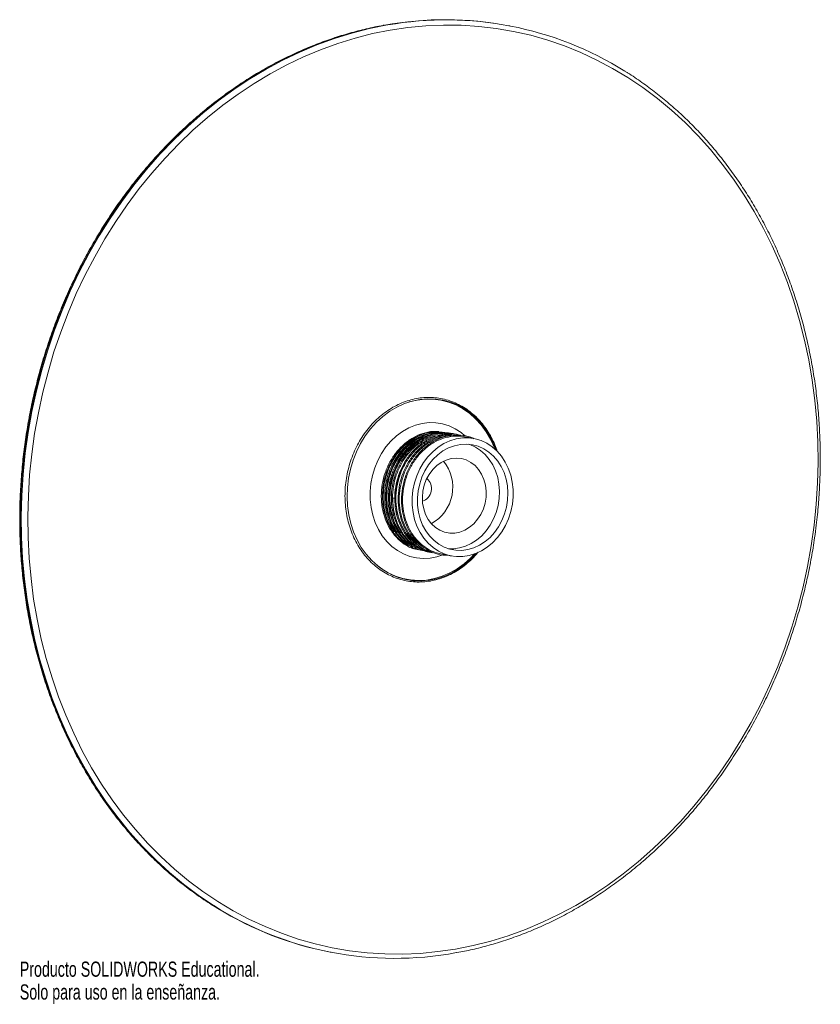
# Model space of a CAD drawing. Header units: millimetres. Extents: x -77 to 177, y -178 to 135.
import ezdxf

# ---------------------------------------------------------------- set-up
doc = ezdxf.new("R2010")
doc.units = ezdxf.units.MM
doc.styles.add('SLDTEXTSTYLE0', font='TXT', dxfattribs={"width": 0.7})

msp = doc.modelspace()

# ---------------------------------------------------------------- linework, layer by layer
at = {"color": 7, "linetype": 'Continuous', "lineweight": 15}
for p, q in [((78.31, 132.81), (78.04, 132.86)), ((66.91, 1.59), (64.2, 2.12)), ((41.04, -17.36), (41.24, -17.31)), ((41.24, -17.31), (41.51, -17.37)), ((41.51, -17.41), (41.27, -17.41)), ((56.46, -35.09), (59.72, -35.72)), ((21.2, -161.7), (21.47, -161.76))]:
    msp.add_line(p, q, dxfattribs=at)
at = {"color": 8, "linetype": 'Continuous', "lineweight": 15, "flags": 128}
for points in [[(38.46, 133.03), (33.48, 132.01), (27.85, 130.58), (22.27, 128.86), (16.74, 126.85), (11.27, 124.55), (5.89, 121.98), (0.59, 119.13), (-4.61, 116.01), (-9.7, 112.62), (-14.68, 108.99), (-19.52, 105.1), (-24.22, 100.97), (-28.77, 96.61), (-33.17, 92.03), (-37.4, 87.23), (-41.45, 82.23), (-45.32, 77.03), (-49, 71.65), (-52.48, 66.1), (-55.76, 60.38), (-58.82, 54.51), (-61.66, 48.51), (-64.28, 42.37), (-66.68, 36.13), (-68.83, 29.78), (-70.75, 23.34), (-72.43, 16.82), (-73.86, 10.25), (-75.04, 3.62), (-75.97, -3.04), (-76.64, -9.73), (-77.07, -16.42), (-77.24, -23.12), (-77.15, -29.79), (-76.8, -36.43), (-76.21, -43.03), (-75.36, -49.57), (-74.25, -56.04), (-72.9, -62.43), (-71.3, -68.72), (-69.46, -74.9), (-67.38, -80.96), (-65.06, -86.88), (-62.51, -92.66), (-59.74, -98.28), (-56.74, -103.73), (-53.53, -109), (-50.12, -114.09), (-46.5, -118.97), (-42.69, -123.64), (-38.69, -128.09), (-34.52, -132.31), (-30.17, -136.29), (-25.67, -140.03), (-21.01, -143.52), (-16.21, -146.75), (-14.53, -147.8)], [(-15.81, -146.88), (-15.94, -146.8), (-20.74, -143.57), (-25.4, -140.09), (-29.9, -136.35), (-34.25, -132.36), (-38.42, -128.14), (-42.42, -123.69), (-46.23, -119.02), (-49.85, -114.14), (-53.27, -109.06), (-56.48, -103.78), (-59.47, -98.33), (-62.24, -92.71), (-64.79, -86.93), (-67.11, -81.01), (-69.19, -74.95), (-71.04, -68.77), (-72.63, -62.48), (-73.99, -56.09), (-75.09, -49.62), (-75.94, -43.08), (-76.54, -36.48), (-76.88, -29.84), (-76.97, -23.17), (-76.8, -16.48), (-76.38, -9.78), (-75.7, -3.09), (-74.77, 3.57), (-73.59, 10.2), (-72.16, 16.77), (-70.48, 23.29), (-68.57, 29.72), (-66.41, 36.07), (-64.02, 42.32), (-61.4, 48.45), (-58.55, 54.46), (-55.49, 60.33), (-52.22, 66.04), (-48.73, 71.6), (-45.06, 76.98), (-41.18, 82.18), (-37.13, 87.18), (-32.9, 91.98), (-28.51, 96.56), (-23.95, 100.92), (-19.25, 105.05), (-14.41, 108.93), (-9.44, 112.57), (-4.35, 115.95), (0.85, 119.07), (6.15, 121.92), (11.54, 124.5), (17, 126.8), (22.53, 128.81), (28.12, 130.53), (33.75, 131.96), (39.41, 133.1), (39.5, 133.11)], [(64.05, 2.5), (62.82, 3.52), (60.97, 4.72), (58.99, 5.65), (56.92, 6.28), (54.79, 6.62), (52.62, 6.66), (50.44, 6.39), (48.29, 5.83), (46.2, 4.97), (44.19, 3.83), (42.29, 2.43), (40.54, 0.79), (38.95, -1.08), (37.54, -3.14), (36.34, -5.36), (35.37, -7.72), (34.63, -10.18), (34.14, -12.71), (33.9, -15.26), (33.92, -17.82), (34.2, -20.33), (34.73, -22.77), (35.51, -25.09), (36.52, -27.28), (37.75, -29.29), (39.19, -31.1), (40.81, -32.68), (42.59, -34.01), (44.51, -35.08), (46.53, -35.86), (48.64, -36.35), (50.79, -36.53), (52.97, -36.42), (55.13, -36), (56.75, -35.49)], [(48.02, 1.57), (47.24, 1.1), (45.44, -0.24)]]:
    msp.add_lwpolyline(points, dxfattribs=at)
at = {"color": 7, "linetype": 'Continuous', "lineweight": 15, "flags": 128}
for points in [[(175.02, -25.89), (175.69, -19.27), (176.11, -12.64), (176.28, -6.02), (176.19, 0.59), (175.85, 7.16), (175.26, 13.7), (174.42, 20.17), (173.33, 26.58), (171.99, 32.9), (170.41, 39.13), (168.58, 45.24), (166.52, 51.24), (164.23, 57.11), (161.7, 62.83), (158.96, 68.39), (155.99, 73.79), (152.81, 79.01), (149.43, 84.04), (145.85, 88.87), (142.08, 93.5), (138.12, 97.9), (133.99, 102.08), (129.69, 106.03), (125.23, 109.73), (120.62, 113.18), (115.86, 116.37), (110.98, 119.3), (105.98, 121.96), (100.86, 124.35), (95.65, 126.45), (90.34, 128.28), (84.95, 129.81), (79.5, 131.05), (73.99, 132), (68.43, 132.65), (62.83, 133.01), (57.21, 133.07), (51.58, 132.83), (45.94, 132.3), (40.31, 131.47), (34.71, 130.34), (29.14, 128.93), (23.61, 127.22), (18.13, 125.23), (12.72, 122.96), (7.39, 120.41), (2.14, 117.58), (-3, 114.5), (-8.04, 111.15), (-12.96, 107.55), (-17.76, 103.7), (-22.41, 99.61), (-26.92, 95.3), (-31.27, 90.76), (-35.46, 86.01), (-39.47, 81.06), (-43.31, 75.91), (-46.95, 70.58), (-50.39, 65.08), (-53.64, 59.43), (-56.67, 53.62), (-59.48, 47.67), (-62.08, 41.6), (-64.45, 35.41), (-66.58, 29.13), (-68.48, 22.75), (-70.14, 16.31), (-71.55, 9.79), (-72.72, 3.23), (-73.64, -3.36), (-74.31, -9.98), (-74.73, -16.61), (-74.9, -23.23), (-74.81, -29.84), (-74.47, -36.42), (-73.88, -42.95), (-73.04, -49.43), (-71.95, -55.83), (-70.61, -62.15), (-69.03, -68.38), (-67.2, -74.5), (-65.14, -80.5), (-62.85, -86.36), (-60.32, -92.08), (-57.58, -97.65), (-54.61, -103.05), (-51.43, -108.26), (-48.05, -113.3), (-44.47, -118.13), (-40.7, -122.75), (-36.74, -127.16), (-32.61, -131.34), (-28.31, -135.28), (-23.85, -138.98), (-19.24, -142.43), (-14.48, -145.63), (-9.6, -148.56), (-4.6, -151.22), (0.52, -153.6), (5.73, -155.71), (11.04, -157.53), (16.43, -159.06), (21.88, -160.3), (27.39, -161.25), (32.95, -161.91), (38.55, -162.26), (44.17, -162.32), (49.8, -162.09), (55.44, -161.55), (61.07, -160.72), (66.67, -159.6), (72.24, -158.18), (77.77, -156.47), (83.25, -154.48), (88.66, -152.21), (93.99, -149.66), (99.24, -146.84), (104.38, -143.75), (109.42, -140.4), (114.34, -136.8), (119.14, -132.95), (123.79, -128.87), (128.3, -124.55), (132.65, -120.01), (136.84, -115.26), (140.85, -110.31), (144.69, -105.16), (148.33, -99.84), (151.77, -94.34), (155.02, -88.68), (158.05, -82.87), (160.86, -76.92), (163.46, -70.85), (165.83, -64.67), (167.96, -58.38), (169.86, -52.01), (171.52, -45.56), (172.93, -39.05), (174.1, -32.49), (175.02, -25.89)], [(74.07, -2.23), (73.75, -1.34), (72.63, 1.19), (71.29, 3.56), (69.74, 5.74), (68, 7.71), (66.09, 9.45), (64.03, 10.94), (61.84, 12.17), (59.54, 13.12), (57.15, 13.79), (54.7, 14.16), (52.21, 14.24), (49.72, 14.02), (47.24, 13.51), (44.8, 12.7), (42.43, 11.62), (40.14, 10.26), (37.97, 8.65), (35.94, 6.8), (34.06, 4.72), (32.36, 2.45), (30.85, 0), (29.55, -2.6), (28.47, -5.32), (27.63, -8.14), (27.02, -11.03), (26.67, -13.96), (26.57, -16.89), (26.72, -19.8), (27.12, -22.66), (27.77, -25.44), (28.65, -28.11), (29.77, -30.64), (31.11, -33.01), (32.66, -35.19), (34.4, -37.16), (36.31, -38.9), (38.37, -40.39), (40.56, -41.62), (42.86, -42.57), (45.25, -43.24), (47.7, -43.61), (50.19, -43.69), (52.68, -43.47), (55.16, -42.96), (57.6, -42.15), (59.98, -41.07), (62.26, -39.71), (64.43, -38.1), (66.46, -36.25), (67.78, -34.84)], [(73.53, -1.72), (73.32, -1.18), (72.17, 1.37), (70.8, 3.75), (69.21, 5.93), (67.43, 7.9), (65.48, 9.63), (63.37, 11.1), (61.13, 12.29), (58.78, 13.2), (56.35, 13.82), (53.86, 14.13), (51.34, 14.14), (48.82, 13.84), (46.32, 13.24), (46.05, 13.15)], [(79.11, -19.31), (78.62, -21.65), (77.88, -23.91), (76.91, -26.06), (75.73, -28.08), (74.36, -29.91), (72.81, -31.55), (71.11, -32.96), (69.29, -34.11), (67.37, -35), (65.39, -35.6), (63.37, -35.92), (61.36, -35.93), (59.38, -35.65), (57.46, -35.07), (55.63, -34.21), (53.92, -33.08), (52.36, -31.7), (50.97, -30.09), (49.78, -28.27), (48.8, -26.27), (48.05, -24.13), (47.54, -21.88), (47.28, -19.55), (47.27, -17.18), (47.52, -14.81), (48.01, -12.48), (48.75, -10.22), (49.72, -8.06), (50.9, -6.05), (52.27, -4.21), (53.82, -2.58), (55.52, -1.17), (57.34, -0.01), (59.26, 0.87), (61.24, 1.48), (63.25, 1.79), (65.27, 1.81), (67.25, 1.52), (69.17, 0.95), (71, 0.09), (72.71, -1.04), (74.27, -2.43), (75.66, -4.04), (76.85, -5.86), (77.83, -7.85), (78.58, -10), (79.09, -12.25), (79.35, -14.58), (79.36, -16.94), (79.11, -19.31)], [(49.18, -15.05), (48.96, -17.3), (48.99, -19.56), (49.27, -21.76), (49.81, -23.89), (50.59, -25.89), (51.59, -27.73), (52.81, -29.38), (54.21, -30.82), (55.77, -32.01), (57.47, -32.93), (59.27, -33.57), (61.15, -33.91), (63.06, -33.95), (64.98, -33.7), (66.87, -33.14), (68.69, -32.3), (70.42, -31.18), (72.02, -29.82), (73.47, -28.23), (74.74, -26.43), (75.8, -24.47), (76.64, -22.38), (77.24, -20.19), (77.59, -17.95), (77.69, -15.69), (77.53, -13.46), (77.12, -11.29), (76.46, -9.22), (75.57, -7.29), (74.46, -5.54), (73.15, -4), (71.66, -2.68), (70.02, -1.62), (68.27, -0.84), (66.43, -0.35), (64.53, -0.16), (62.61, -0.26), (60.7, -0.67), (58.84, -1.37), (57.06, -2.35), (55.39, -3.59), (53.86, -5.08), (52.5, -6.77), (51.33, -8.65), (50.38, -10.68), (49.66, -12.83), (49.18, -15.05)], [(58.77, -33.42), (60.39, -33.44), (62.31, -33.18), (64.2, -32.63), (66.03, -31.78), (67.75, -30.67), (69.36, -29.3), (70.8, -27.71), (72.07, -25.92), (73.13, -23.96), (73.97, -21.87), (74.57, -19.68), (74.92, -17.44), (75.02, -15.18), (74.86, -12.94), (74.45, -10.77), (73.79, -8.71), (72.9, -6.78), (71.79, -5.03), (70.48, -3.48), (68.99, -2.17), (67.36, -1.11), (65.6, -0.33), (65.19, -0.19)], [(45.03, -6.05), (44.99, -6.12), (43.92, -8.21), (43.08, -10.43), (42.47, -12.73), (42.11, -15.09), (42.01, -17.47), (42.15, -19.82), (42.55, -22.11), (43.19, -24.3), (44.07, -26.37), (45.16, -28.27), (46.47, -29.98), (47.95, -31.47), (48.71, -32.09)], [(50.67, -15.13), (50.5, -17.05), (50.59, -18.95), (50.95, -20.8), (51.55, -22.53), (52.39, -24.11), (53.45, -25.49), (54.69, -26.65), (56.08, -27.54), (57.59, -28.14), (59.19, -28.45), (60.82, -28.44), (62.44, -28.13), (64.02, -27.52), (65.51, -26.63), (66.88, -25.47), (68.08, -24.08), (69.09, -22.5), (69.89, -20.76), (70.44, -18.92), (70.74, -17.01), (70.78, -15.09), (70.56, -13.21), (70.08, -11.42), (69.35, -9.75), (68.4, -8.27), (67.25, -7), (65.93, -5.97), (64.47, -5.22), (62.91, -4.76), (61.3, -4.61), (59.66, -4.77), (58.05, -5.23), (56.51, -5.99), (55.08, -7.02), (53.79, -8.29), (52.68, -9.78), (51.77, -11.45), (51.1, -13.24), (50.67, -15.13)], [(41.27, -17.41), (41.21, -17.41), (41.15, -17.41), (41.09, -17.4), (41.05, -17.4), (41.02, -17.39), (41.01, -17.38), (41.02, -17.37), (41.04, -17.36)], [(36.05, -38.69), (37.44, -39.75), (39.62, -41.08), (41.92, -42.13), (44.31, -42.9), (46.78, -43.36), (49.28, -43.52), (51.81, -43.38), (54.32, -42.93), (56.8, -42.18), (59.22, -41.14), (61.55, -39.81), (63.77, -38.23), (65.85, -36.39), (67.09, -35.1)]]:
    msp.add_lwpolyline(points, dxfattribs=at)
at = {"color": 7, "linetype": 'Continuous', "lineweight": 15}
for centre, radius, start, end in [((57.81, 27.02), 107.76, 79.1767, 100.3426), ((58.04, 27.75), 106.98, 57.9255, 99.9781), ((47, -13.92), 13.18, 299.0176, 39.1404), ((49.13, -14.33), 4.27, 289.166, 48.992), ((41.75, -56.65), 107.03, 237.4663, 280.556), ((41.69, -56.23), 107.45, 238.4529, 259.0078)]:
    msp.add_arc(centre, radius, start, end, dxfattribs=at)
for points, knots in [([(38.31, 133.02), (38.22, 133.01), (36.33, 132.71), (32.68, 131.89), (27.35, 130.54), (22.07, 128.89), (16.83, 127), (11.65, 124.85), (6.55, 122.45), (1.51, 119.8), (-3.43, 116.92), (-8.28, 113.79), (-13.03, 110.44), (-17.66, 106.86), (-22.17, 103.06), (-26.55, 99.05), (-30.8, 94.84), (-34.9, 90.43), (-38.85, 85.83), (-42.64, 81.05), (-46.27, 76.11), (-49.72, 70.99), (-52.99, 65.73), (-56.08, 60.32), (-58.98, 54.77), (-61.68, 49.1), (-64.19, 43.32), (-66.49, 37.43), (-68.58, 31.45), (-70.46, 25.39), (-72.12, 19.26), (-73.56, 13.06), (-74.78, 6.82), (-75.78, 0.54), (-76.55, -5.77), (-77.1, -12.1), (-77.42, -18.43), (-77.51, -24.75), (-77.37, -31.05), (-77, -37.33), (-76.41, -43.56), (-75.58, -49.74), (-74.54, -55.85), (-73.27, -61.9), (-71.78, -67.85), (-70.07, -73.72), (-68.14, -79.47), (-66.01, -85.11), (-63.66, -90.62), (-61.11, -95.99), (-58.36, -101.22), (-55.42, -106.29), (-52.29, -111.2), (-48.98, -115.93), (-45.48, -120.48), (-41.82, -124.83), (-37.99, -128.99), (-34.01, -132.95), (-29.87, -136.69), (-25.59, -140.21), (-21.18, -143.49), (-17.53, -146), (-15.31, -147.32), (-14.65, -147.71)], [0, 0, 0, 0, 0.000841, 0.01763, 0.034421, 0.051214, 0.06801, 0.084809, 0.101609, 0.118412, 0.135218, 0.152025, 0.168835, 0.185646, 0.202459, 0.219273, 0.236089, 0.252906, 0.269724, 0.286543, 0.303362, 0.320183, 0.337003, 0.353825, 0.370646, 0.387468, 0.404291, 0.421113, 0.437936, 0.454759, 0.471582, 0.488405, 0.505228, 0.522051, 0.538875, 0.555698, 0.572522, 0.589345, 0.606169, 0.622992, 0.639815, 0.656639, 0.673462, 0.690285, 0.707107, 0.723929, 0.740751, 0.757571, 0.774392, 0.791211, 0.808029, 0.824846, 0.841661, 0.858475, 0.875287, 0.892097, 0.908905, 0.925711, 0.942514, 0.959315, 0.976113, 0.992909, 1, 1, 1, 1]), ([(175.71, -25.92), (175.84, -24.81), (176.21, -21.59), (176.64, -16.26), (176.95, -9.93), (177.02, -3.61), (176.86, 2.69), (176.47, 8.96), (175.86, 15.19), (175.02, 21.36), (173.95, 27.47), (172.66, 33.51), (171.15, 39.46), (169.43, 45.31), (167.48, 51.06), (165.33, 56.68), (162.97, 62.18), (160.4, 67.55), (157.64, 72.76), (154.68, 77.82), (151.53, 82.71), (148.2, 87.43), (144.69, 91.96), (141.02, 96.3), (137.17, 100.44), (133.18, 104.38), (129.03, 108.1), (124.74, 111.6), (120.31, 114.86), (117.05, 117.1), (115.24, 118.18), (114.98, 118.33)], [0, 0, 0, 0, 0.019067, 0.055194, 0.091324, 0.127453, 0.163582, 0.199711, 0.235841, 0.271969, 0.308098, 0.344226, 0.380353, 0.416479, 0.452604, 0.488728, 0.52485, 0.56097, 0.597087, 0.633202, 0.669314, 0.705422, 0.741527, 0.777627, 0.813723, 0.849813, 0.885899, 0.921979, 0.958054, 0.994124, 1, 1, 1, 1]), ([(74.33, -2.53), (74.08, -1.82), (73.54, -0.27), (72.46, 1.99), (71.13, 4.23), (69.62, 6.29), (67.93, 8.16), (66.09, 9.83), (64.12, 11.27), (62.02, 12.47), (59.82, 13.42), (57.54, 14.12), (55.2, 14.55), (52.82, 14.71), (50.43, 14.61), (48.04, 14.24), (45.67, 13.6), (43.36, 12.71), (41.11, 11.57), (38.96, 10.18), (36.91, 8.57), (34.99, 6.75), (33.22, 4.73), (31.6, 2.53), (30.17, 0.18), (28.93, -2.31), (27.88, -4.92), (27.05, -7.61), (26.44, -10.37), (26.05, -13.16), (25.88, -15.98), (25.95, -18.78), (26.25, -21.54), (26.77, -24.24), (27.51, -26.85), (28.47, -29.35), (29.63, -31.72), (30.99, -33.93), (32.53, -35.96), (34.24, -37.8), (36.11, -39.43), (38.11, -40.83), (40.22, -41.99), (42.44, -42.9), (44.73, -43.56), (47.08, -43.95), (49.46, -44.07), (51.85, -43.92), (54.24, -43.5), (56.6, -42.83), (58.9, -41.89), (61.13, -40.71), (63.28, -39.29), (65.3, -37.63), (66.96, -36.04), (67.88, -34.93), (68.22, -34.52)], [0, 0, 0, 0, 0.01569, 0.034433, 0.053172, 0.071906, 0.090632, 0.109348, 0.128054, 0.146749, 0.165434, 0.184109, 0.202779, 0.221446, 0.240114, 0.258786, 0.277465, 0.296153, 0.314851, 0.333559, 0.352276, 0.371001, 0.389731, 0.408467, 0.427206, 0.445948, 0.464691, 0.483436, 0.502182, 0.520929, 0.539676, 0.558424, 0.577173, 0.595921, 0.614668, 0.633414, 0.652157, 0.670896, 0.689628, 0.708352, 0.727067, 0.745771, 0.764465, 0.783147, 0.801822, 0.820491, 0.839158, 0.857826, 0.876499, 0.895179, 0.913869, 0.932569, 0.951278, 0.969997, 0.988722, 1, 1, 1, 1]), ([(55.75, 3.82), (55.12, 3.86), (53.42, 3.96), (50.63, 3.32), (47.53, 1.97), (44.67, -0.07), (42.17, -2.68), (40.12, -5.78), (38.6, -9.24), (37.67, -12.93), (37.36, -16.71), (37.68, -20.44), (38.62, -23.96), (40.14, -27.16), (42.19, -29.85), (44.16, -31.7), (45.51, -32.38), (45.92, -32.58)], [0, 0, 0, 0, 0.042074, 0.112772, 0.184327, 0.256161, 0.32698, 0.398315, 0.470205, 0.541265, 0.612325, 0.684215, 0.755549, 0.826368, 0.898202, 0.969758, 1, 1, 1, 1]), ([(53.63, 3.68), (53.32, 3.66), (51.75, 3.6), (48.97, 2.48), (45.53, 0.36), (42.56, -2.66), (40.2, -6.32), (38.58, -10.46), (37.93, -14.03), (37.78, -17.58), (38.12, -21.11), (39.39, -25.16), (41.42, -28.71), (44.14, -31.48), (46.5, -33.14), (47.98, -33.53), (48.26, -33.61)], [0, 0, 0, 0, 0.020721, 0.104293, 0.188073, 0.272548, 0.355811, 0.43998, 0.524275, 0.559958, 0.643633, 0.728128, 0.811438, 0.895532, 0.979881, 1, 1, 1, 1]), ([(54.56, 3.68), (54.01, 3.66), (52.21, 3.61), (49.2, 2.45), (45.76, 0.31), (42.79, -2.71), (40.42, -6.38), (38.83, -10.51), (38.19, -13.64), (38.13, -15.29), (38.13, -15.47)], [0, 0, 0, 0, 0.06611, 0.217985, 0.370238, 0.523756, 0.675068, 0.828028, 0.981218, 1, 1, 1, 1]), ([(56.82, 3.61), (56.19, 3.65), (54.49, 3.76), (51.7, 3.11), (48.59, 1.77), (45.74, -0.27), (43.24, -2.88), (41.19, -5.98), (39.67, -9.45), (38.74, -13.14), (38.43, -16.92), (38.75, -20.65), (39.69, -24.17), (41.2, -27.36), (43.25, -30.07), (45.38, -32.02), (46.91, -32.77), (47.48, -33.05)], [0, 0, 0, 0, 0.041547, 0.111361, 0.182022, 0.252958, 0.322891, 0.393333, 0.464324, 0.534495, 0.604666, 0.675657, 0.746099, 0.816032, 0.886968, 0.957629, 1, 1, 1, 1]), ([(54.7, 3.47), (54.39, 3.46), (52.82, 3.39), (50.04, 2.28), (46.6, 0.16), (43.63, -2.86), (41.27, -6.53), (39.64, -10.67), (38.99, -14.23), (38.84, -17.79), (39.19, -21.32), (40.46, -25.36), (42.49, -28.92), (45.21, -31.69), (47.57, -33.35), (49.04, -33.74), (49.33, -33.82)], [0, 0, 0, 0, 0.0207208, 0.1042926, 0.1880728, 0.2725484, 0.3558107, 0.4399797, 0.5242755, 0.5599579, 0.6436325, 0.7281283, 0.8114375, 0.8955324, 0.9798808, 1, 1, 1, 1]), ([(55.63, 3.47), (55.08, 3.46), (53.27, 3.4), (50.26, 2.24), (46.82, 0.1), (43.85, -2.91), (41.49, -6.58), (39.89, -10.72), (39.26, -13.84), (39.2, -15.49), (39.19, -15.67)], [0, 0, 0, 0, 0.06611, 0.217985, 0.370238, 0.523756, 0.675068, 0.828028, 0.981218, 1, 1, 1, 1]), ([(57.89, 3.41), (57.25, 3.45), (55.56, 3.55), (52.77, 2.9), (49.66, 1.56), (46.8, -0.48), (44.31, -3.09), (42.26, -6.19), (40.74, -9.65), (39.81, -13.35), (39.5, -17.12), (39.82, -20.85), (40.76, -24.37), (42.27, -27.57), (44.32, -30.27), (46.45, -32.23), (47.98, -32.98), (48.55, -33.26)], [0, 0, 0, 0, 0.041547, 0.111361, 0.182022, 0.252958, 0.322891, 0.393333, 0.464324, 0.534495, 0.604666, 0.675657, 0.746099, 0.816032, 0.886968, 0.957629, 1, 1, 1, 1]), ([(58.86, 3.41), (58.78, 3.43), (57.48, 3.7), (54.82, 3.31), (51.11, 2.14), (47.67, -0.07), (44.69, -3.07), (42.33, -6.74), (40.71, -10.87), (40.06, -14.44), (39.91, -18), (40.26, -21.53), (41.52, -25.57), (43.56, -29.12), (46.27, -31.9), (48.63, -33.56), (50.11, -33.95), (50.4, -34.02)], [0, 0, 0, 0, 0.004639, 0.083712, 0.161908, 0.240299, 0.319341, 0.397248, 0.476002, 0.554876, 0.588263, 0.666556, 0.745616, 0.823567, 0.902252, 0.981175, 1, 1, 1, 1]), ([(56.7, 3.27), (56.15, 3.25), (54.34, 3.19), (51.33, 2.04), (47.89, -0.1), (44.92, -3.12), (42.56, -6.79), (40.96, -10.92), (40.33, -14.05), (40.27, -15.7), (40.26, -15.88)], [0, 0, 0, 0, 0.06611, 0.217985, 0.370238, 0.523756, 0.675068, 0.828028, 0.981218, 1, 1, 1, 1]), ([(60.88, 3.01), (60.68, 3.06), (59.45, 3.41), (57.06, 3.33), (53.84, 2.73), (50.73, 1.35), (47.87, -0.68), (45.37, -3.3), (43.33, -6.39), (41.81, -9.86), (40.88, -13.55), (40.56, -17.33), (40.88, -21.06), (41.82, -24.58), (43.34, -27.77), (45.39, -30.48), (47.52, -32.44), (49.04, -33.19), (49.62, -33.47)], [0, 0, 0, 0, 0.0128136, 0.0807425, 0.1477015, 0.2154725, 0.2835072, 0.3505805, 0.4181421, 0.4862298, 0.5535314, 0.620833, 0.6889206, 0.7564822, 0.8235556, 0.8915903, 0.9593613, 1, 1, 1, 1]), ([(61.95, 2.8), (61.75, 2.86), (60.52, 3.21), (58.12, 3.13), (54.9, 2.52), (51.8, 1.14), (48.94, -0.89), (46.44, -3.5), (44.39, -6.6), (42.87, -10.07), (41.94, -13.76), (41.63, -17.54), (41.95, -21.26), (42.89, -24.79), (44.41, -27.97), (46.45, -30.71), (48.93, -32.85), (51.36, -34.24), (53, -34.61), (53.62, -34.75)], [0, 0, 0, 0, 0.0120047, 0.0756457, 0.1383779, 0.2018709, 0.2656108, 0.3284502, 0.391747, 0.4555366, 0.5185898, 0.581643, 0.6454326, 0.7087294, 0.7715688, 0.8353088, 0.8988018, 0.961534, 1, 1, 1, 1]), ([(41.74, -27.29), (41.69, -27.22), (40.96, -26.3), (40.06, -24.01), (39.09, -20.6), (38.79, -16.91), (39.09, -13.2), (40.01, -9.56), (41.5, -6.15), (43.52, -3.1), (45.98, -0.55), (48.51, 1.33), (50.28, 2.03), (51.01, 2.32)], [0, 0, 0, 0, 0.0072861, 0.1086944, 0.2108409, 0.3137828, 0.4155362, 0.5172896, 0.6202315, 0.722378, 0.8237863, 0.9266481, 1, 1, 1, 1]), ([(42.8, -27.49), (42.76, -27.43), (42.03, -26.5), (41.13, -24.22), (40.15, -20.8), (39.85, -17.12), (40.16, -13.4), (41.07, -9.77), (42.57, -6.36), (44.58, -3.31), (47.05, -0.75), (49.58, 1.13), (51.34, 1.83), (52.08, 2.12)], [0, 0, 0, 0, 0.0072861, 0.1086944, 0.2108409, 0.3137828, 0.4155362, 0.5172896, 0.6202315, 0.722378, 0.8237863, 0.9266481, 1, 1, 1, 1]), ([(43.87, -27.7), (43.82, -27.63), (43.1, -26.71), (42.19, -24.42), (41.22, -21.01), (40.92, -17.33), (41.22, -13.61), (42.14, -9.98), (43.64, -6.56), (45.65, -3.52), (48.11, -0.93), (50.93, 1.02), (53.17, 2.15), (54.45, 2.39), (54.67, 2.43)], [0, 0, 0, 0, 0.006937, 0.103491, 0.200748, 0.298761, 0.395644, 0.492526, 0.59054, 0.687796, 0.78435, 0.882288, 0.979846, 1, 1, 1, 1]), ([(48.88, -32.13), (48.28, -31.69), (46.68, -30.54), (44.8, -27.94), (43.22, -24.67), (42.3, -21.2), (41.98, -17.53), (42.29, -13.81), (43.21, -10.18), (44.7, -6.77), (46.72, -3.72), (49.18, -1.15), (51.99, 0.86), (55.04, 2.18), (57.77, 2.82), (59.42, 2.71), (60.03, 2.68)], [0, 0, 0, 0, 0.052058, 0.137889, 0.211889, 0.286427, 0.361546, 0.435798, 0.51005, 0.585169, 0.659708, 0.733708, 0.808768, 0.883538, 0.957412, 1, 1, 1, 1]), ([(60.02, 2.82), (59.74, 2.83), (58.4, 2.89), (55.97, 2.27), (52.86, 0.95), (50, -1.1), (47.51, -3.71), (45.46, -6.81), (43.94, -10.27), (43.01, -13.96), (42.7, -17.74), (43.02, -21.47), (43.96, -24.99), (45.48, -28.18), (47.51, -30.92), (50, -33.04), (52.09, -34.3), (53.36, -34.61), (53.61, -34.67)], [0, 0, 0, 0, 0.017809, 0.086126, 0.155271, 0.224686, 0.293119, 0.362051, 0.431519, 0.500185, 0.568852, 0.63832, 0.707252, 0.775685, 0.845099, 0.914245, 0.982561, 1, 1, 1, 1]), ([(50.37, -32.67), (49.62, -32.13), (47.88, -30.88), (45.86, -28.15), (44.29, -24.88), (43.37, -21.41), (43.05, -17.74), (43.36, -14.02), (44.27, -10.39), (45.77, -6.98), (47.79, -3.93), (50.24, -1.36), (53.06, 0.66), (56.11, 1.95), (58.35, 2.55), (59.52, 2.51), (59.64, 2.51)], [0, 0, 0, 0, 0.066063, 0.153782, 0.229411, 0.30559, 0.382362, 0.458248, 0.534133, 0.610905, 0.687084, 0.762713, 0.839425, 0.91584, 0.991339, 1, 1, 1, 1]), ([(66.92, 1.56), (66.82, 1.62), (65.76, 2.19), (63.49, 2.63), (60.27, 2.77), (57.03, 2.1), (53.93, 0.73), (51.07, -1.3), (48.58, -3.91), (46.53, -7.01), (45.01, -10.48), (44.08, -14.17), (43.77, -17.95), (44.08, -21.68), (45.02, -25.2), (46.54, -28.38), (48.58, -31.11), (51.06, -33.28), (53.89, -34.77), (56.47, -35.55), (58.11, -35.53), (58.69, -35.52)], [0, 0, 0, 0, 0.005934, 0.062859, 0.119783, 0.175894, 0.232686, 0.289699, 0.345906, 0.402523, 0.45958, 0.515978, 0.572377, 0.629434, 0.68605, 0.742258, 0.79927, 0.856062, 0.912174, 0.969098, 1, 1, 1, 1]), ([(56.48, -35.04), (55.82, -34.91), (54.3, -34.59), (51.82, -33.36), (49.16, -31.28), (46.92, -28.37), (45.36, -25.08), (44.43, -21.61), (44.12, -17.95), (44.43, -14.23), (45.34, -10.59), (46.84, -7.18), (48.85, -4.13), (51.31, -1.56), (54.12, 0.44), (57.18, 1.8), (60.35, 2.39), (62.73, 2.47), (63.97, 2.12), (64.18, 2.06)], [0, 0, 0, 0, 0.040637, 0.093749, 0.165145, 0.237085, 0.29911, 0.361587, 0.42455, 0.486786, 0.549022, 0.611985, 0.674461, 0.736486, 0.7994, 0.86207, 0.923989, 0.986805, 1, 1, 1, 1]), ([(55.54, 2.6), (56.08, 2.74), (57.21, 3.03), (58.35, 2.93), (58.96, 2.88)], [0, 0, 0, 0, 0.470075, 1, 1, 1, 1]), ([(40.67, -27.08), (40.62, -27.02), (39.9, -26.09), (38.99, -23.81), (38.02, -20.39), (37.72, -16.71), (38.02, -12.99), (38.94, -9.36), (40.43, -5.93), (42.47, -2.94), (44.05, -1.07), (45, -0.4), (45.03, -0.38)], [0, 0, 0, 0, 0.008816, 0.131516, 0.255108, 0.379664, 0.502781, 0.625898, 0.750453, 0.874046, 0.996746, 1, 1, 1, 1]), ([(41.04, -17.36), (41.12, -18.81), (41.29, -21.73), (42.6, -25.77), (44.62, -29.32), (47.33, -32.12), (50.05, -33.93), (51.91, -34.38), (52.56, -34.54)], [0, 0, 0, 0, 0.179516, 0.360794, 0.539526, 0.719943, 0.900905, 1, 1, 1, 1]), ([(61.49, -161.86), (63.12, -161.55), (66.54, -160.88), (71.71, -159.55), (77, -157.94), (82.24, -156.06), (87.42, -153.94), (92.54, -151.56), (97.58, -148.93), (102.53, -146.06), (107.39, -142.96), (112.14, -139.62), (116.79, -136.06), (121.31, -132.28), (125.7, -128.29), (129.96, -124.1), (134.07, -119.7), (138.04, -115.12), (141.84, -110.36), (145.48, -105.42), (148.95, -100.32), (152.24, -95.07), (155.34, -89.67), (158.26, -84.14), (160.98, -78.48), (163.5, -72.71), (165.81, -66.83), (167.92, -60.86), (169.82, -54.8), (171.5, -48.67), (172.96, -42.48), (174.2, -36.24), (175.1, -30.71), (175.54, -27.26), (175.71, -25.92)], [0, 0, 0, 0, 0.028885, 0.060535, 0.092188, 0.123847, 0.155509, 0.187177, 0.218849, 0.250525, 0.282205, 0.313889, 0.345576, 0.377267, 0.40896, 0.440656, 0.472354, 0.504054, 0.535756, 0.567459, 0.599164, 0.630869, 0.662576, 0.694283, 0.725991, 0.757699, 0.789408, 0.821117, 0.852827, 0.884537, 0.916246, 0.947957, 0.979667, 1, 1, 1, 1]), ([(53.41, -34.4), (53.07, -34.32), (51.87, -34.05), (50.45, -33.42), (49.53, -32.65), (49.3, -32.46)], [0, 0, 0, 0, 0.231675, 0.811922, 1, 1, 1, 1])]:
    msp.add_open_spline(points, degree=3, knots=knots, dxfattribs=at)
at = {"color": 8, "linetype": 'Continuous', "lineweight": 15}
for points, knots in [([(38.13, -15.47), (38.1, -15.91), (38, -17.82), (38.38, -21.15), (39.51, -25.03), (40.83, -27.11), (41.43, -28.05)], [0, 0, 0, 0, 0.0963178, 0.4142751, 0.7353526, 1, 1, 1, 1]), ([(39.19, -15.67), (39.17, -16.12), (39.06, -18.02), (39.45, -21.36), (40.58, -25.24), (41.9, -27.32), (42.5, -28.26)], [0, 0, 0, 0, 0.096318, 0.414275, 0.735353, 1, 1, 1, 1]), ([(40.26, -15.88), (40.24, -16.32), (40.13, -18.23), (40.51, -21.56), (41.64, -25.44), (42.97, -27.52), (43.57, -28.46)], [0, 0, 0, 0, 0.096318, 0.414275, 0.735353, 1, 1, 1, 1])]:
    msp.add_open_spline(points, degree=3, knots=knots, dxfattribs=at)

# ---------------------------------------------------------------- texts
at = {"color": 7, "linetype": 'Continuous', "char_height": 4.8336, "attachment_point": 1, "style": 'SLDTEXTSTYLE0'}
for s, insert in [('Producto SOLIDWORKS Educational.', (-77.45, -164.7)), ('Solo para uso en la enseñanza.', (-77.45, -171.95))]:
    msp.add_mtext(s, dxfattribs=dict(at, insert=insert))

doc.saveas('drawing.dxf')
